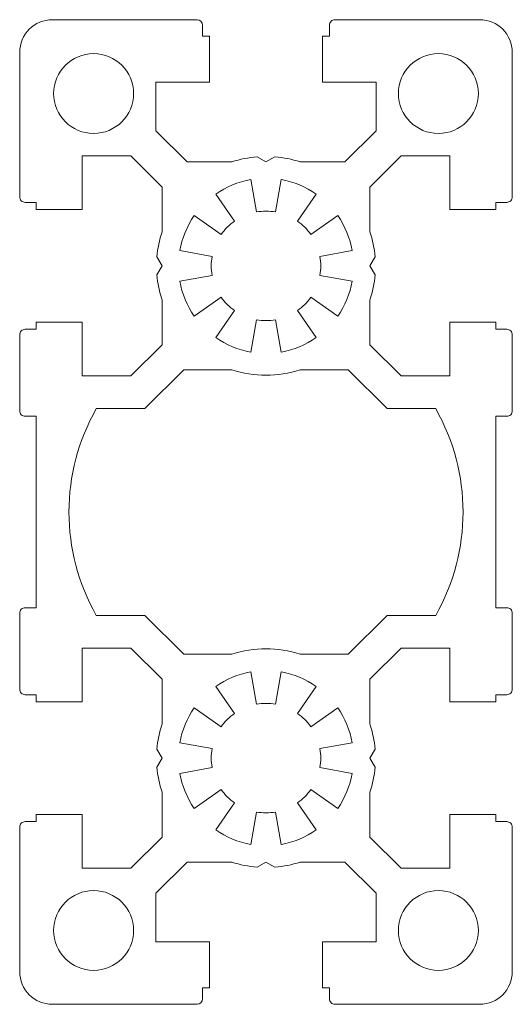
# Model space of a CAD drawing. Header units: millimetres. Extents: x 91.8 to 136.8, y 202.5 to 292.5.
import ezdxf

# ---------------------------------------------------------------- set-up
doc = ezdxf.new("R2010")
doc.units = ezdxf.units.MM

msp = doc.modelspace()

# ---------------------------------------------------------------- linework, layer by layer
at = {"color": 7, "linetype": 'Continuous', "lineweight": 15}
for p, q in [((108.04, 292.528), (94.84, 292.528)), ((133.84, 292.528), (120.64, 292.528)), ((108.54, 291.028), (108.54, 292.028)), ((120.14, 292.028), (120.14, 291.028)), ((109.19, 291.028), (108.54, 291.028)), ((109.19, 286.828), (109.19, 291.028)), ((120.14, 291.028), (119.49, 291.028)), ((119.49, 291.028), (119.49, 286.828)), ((91.84, 289.528), (91.84, 276.328)), ((136.84, 276.328), (136.84, 289.528)), ((104.29, 282.371), (104.29, 286.828)), ((104.29, 286.828), (109.19, 286.828)), ((119.49, 286.828), (124.39, 286.828)), ((124.39, 286.828), (124.39, 282.371)), ((107.133, 279.528), (104.29, 282.371)), ((124.39, 282.371), (121.547, 279.528)), ((97.54, 275.179), (97.54, 280.078)), ((97.54, 280.078), (101.997, 280.078)), ((101.997, 280.078), (104.84, 277.235)), ((114.34, 279.528), (113.531, 279.995)), ((115.149, 279.995), (114.34, 279.528)), ((123.84, 277.235), (126.683, 280.078)), ((126.683, 280.078), (131.14, 280.078)), ((131.14, 280.078), (131.14, 275.178)), ((111.217, 279.528), (107.133, 279.528)), ((121.547, 279.528), (117.463, 279.528)), ((104.84, 277.235), (104.84, 273.151)), ((113.472, 274.952), (112.951, 277.907)), ((115.729, 277.907), (115.208, 274.952)), ((123.84, 273.151), (123.84, 277.235)), ((109.752, 276.581), (111.472, 274.124)), ((117.208, 274.124), (118.929, 276.581)), ((92.34, 275.828), (93.34, 275.828)), ((93.34, 275.828), (93.34, 275.179)), ((135.34, 275.178), (135.34, 275.828)), ((135.34, 275.828), (136.34, 275.828)), ((93.34, 275.179), (97.54, 275.179)), ((110.244, 272.896), (107.787, 274.617)), ((120.893, 274.617), (118.436, 272.896)), ((131.14, 275.178), (135.34, 275.178)), ((106.462, 271.417), (109.416, 270.896)), ((119.264, 270.896), (122.219, 271.417)), ((104.373, 270.837), (104.84, 270.028)), ((104.84, 270.028), (104.373, 269.219)), ((123.84, 270.028), (124.307, 270.838)), ((124.307, 269.219), (123.84, 270.028)), ((109.416, 269.16), (106.462, 268.639)), ((122.219, 268.639), (119.264, 269.16)), ((104.84, 266.905), (104.84, 262.821)), ((107.787, 265.44), (110.244, 267.16)), ((118.436, 267.16), (120.893, 265.44)), ((123.84, 262.821), (123.84, 266.906)), ((111.472, 265.932), (109.752, 263.475)), ((118.929, 263.475), (117.208, 265.932)), ((97.54, 264.878), (93.34, 264.878)), ((93.34, 264.878), (93.34, 264.228)), ((97.54, 259.978), (97.54, 264.878)), ((112.951, 262.15), (113.472, 265.104)), ((115.208, 265.104), (115.729, 262.15)), ((135.34, 264.878), (131.14, 264.878)), ((131.14, 264.878), (131.14, 259.978)), ((135.34, 264.228), (135.34, 264.878)), ((91.84, 263.728), (91.84, 256.778)), ((93.34, 264.228), (92.34, 264.228)), ((136.34, 264.228), (135.34, 264.228)), ((136.84, 256.778), (136.84, 263.728)), ((104.84, 262.821), (101.997, 259.978)), ((126.683, 259.978), (123.84, 262.821)), ((106.833, 260.528), (103.283, 256.978)), ((111.218, 260.528), (106.833, 260.528)), ((121.847, 260.528), (117.463, 260.528)), ((125.397, 256.978), (121.847, 260.528)), ((101.997, 259.978), (97.54, 259.978)), ((131.14, 259.978), (126.683, 259.978)), ((103.283, 256.978), (98.84, 256.978)), ((129.84, 256.978), (125.397, 256.978)), ((92.34, 256.278), (93.34, 256.278)), ((93.34, 256.278), (93.34, 238.778)), ((135.34, 238.778), (135.34, 256.278)), ((135.34, 256.278), (136.34, 256.278)), ((93.34, 238.778), (92.34, 238.778)), ((136.34, 238.778), (135.34, 238.778)), ((91.84, 238.278), (91.84, 231.328)), ((98.84, 238.078), (103.283, 238.078)), ((103.283, 238.078), (106.833, 234.528)), ((121.847, 234.528), (125.397, 238.078)), ((125.397, 238.078), (129.84, 238.078)), ((136.84, 231.328), (136.84, 238.278)), ((97.54, 230.178), (97.54, 235.078)), ((97.54, 235.078), (101.997, 235.078)), ((101.997, 235.078), (104.84, 232.235)), ((123.84, 232.235), (126.683, 235.078)), ((126.683, 235.078), (131.14, 235.078)), ((131.14, 235.078), (131.14, 230.178)), ((106.833, 234.528), (111.218, 234.528)), ((117.463, 234.528), (121.847, 234.528)), ((104.84, 232.235), (104.84, 228.151)), ((113.472, 229.952), (112.951, 232.907)), ((115.729, 232.907), (115.208, 229.952)), ((123.84, 228.151), (123.84, 232.235)), ((109.752, 231.581), (111.472, 229.124)), ((117.208, 229.124), (118.929, 231.581)), ((92.34, 230.828), (93.34, 230.828)), ((93.34, 230.828), (93.34, 230.178)), ((135.34, 230.178), (135.34, 230.828)), ((135.34, 230.828), (136.34, 230.828)), ((93.34, 230.178), (97.54, 230.178)), ((110.244, 227.896), (107.787, 229.617)), ((120.893, 229.617), (118.436, 227.896)), ((131.14, 230.178), (135.34, 230.178)), ((106.462, 226.417), (109.416, 225.897)), ((119.264, 225.897), (122.219, 226.417)), ((104.373, 225.838), (104.84, 225.028)), ((104.84, 225.028), (104.373, 224.219)), ((123.84, 225.028), (124.307, 225.837)), ((124.307, 224.219), (123.84, 225.028)), ((109.416, 224.16), (106.462, 223.639)), ((122.219, 223.639), (119.264, 224.16)), ((104.84, 221.906), (104.84, 217.821)), ((107.787, 220.44), (110.244, 222.16)), ((118.436, 222.16), (120.893, 220.44)), ((123.84, 217.821), (123.84, 221.906)), ((111.472, 220.933), (109.752, 218.475)), ((118.929, 218.475), (117.208, 220.933)), ((97.54, 219.878), (93.34, 219.878)), ((93.34, 219.878), (93.34, 219.228)), ((97.54, 214.978), (97.54, 219.878)), ((112.951, 217.15), (113.472, 220.104)), ((115.208, 220.104), (115.729, 217.15)), ((135.34, 219.878), (131.14, 219.878)), ((131.14, 219.878), (131.14, 214.978)), ((135.34, 219.228), (135.34, 219.878)), ((91.84, 218.729), (91.84, 205.528)), ((93.34, 219.228), (92.34, 219.228)), ((136.34, 219.228), (135.34, 219.228)), ((136.84, 205.528), (136.84, 218.728)), ((104.84, 217.821), (101.997, 214.978)), ((126.683, 214.978), (123.84, 217.821)), ((104.29, 212.685), (107.133, 215.528)), ((107.133, 215.528), (111.217, 215.528)), ((113.531, 215.061), (114.34, 215.528)), ((114.34, 215.528), (115.149, 215.061)), ((117.463, 215.528), (121.547, 215.528)), ((121.547, 215.528), (124.39, 212.685)), ((101.997, 214.978), (97.54, 214.978)), ((131.14, 214.978), (126.683, 214.978)), ((104.29, 208.228), (104.29, 212.685)), ((124.39, 212.685), (124.39, 208.228)), ((109.19, 208.228), (104.29, 208.228)), ((109.19, 204.028), (109.19, 208.228)), ((124.39, 208.228), (119.49, 208.228)), ((119.49, 208.228), (119.49, 204.028)), ((108.54, 203.028), (108.54, 204.028)), ((108.54, 204.028), (109.19, 204.028)), ((119.49, 204.028), (120.14, 204.028)), ((120.14, 204.028), (120.14, 203.028)), ((94.84, 202.528), (108.04, 202.528)), ((120.64, 202.528), (133.84, 202.528))]:
    msp.add_line(p, q, dxfattribs=at)
for centre in [(98.59, 285.778), (130.09, 285.778), (98.59, 209.278), (130.09, 209.278)]:
    msp.add_circle(centre, 3.65, dxfattribs=at)
for centre, radius, start, end in [((94.84, 289.528), 3, 90, 180), ((108.04, 292.028), 0.5, 0.00016, 90.00005), ((120.64, 292.028), 0.5, 89.99996, 180.00004), ((133.84, 289.528), 3, 0, 90), ((114.34, 270.028), 10, 94.64159, 108.19597), ((114.34, 270.028), 10, 71.80403, 85.35841), ((114.34, 270.028), 8, 100.00005, 125.00004), ((114.34, 270.028), 8, 54.99981, 79.99994), ((92.34, 276.328), 0.5, 179.99996, 270.00004), ((136.34, 276.328), 0.5, 269.99996, 0.00004), ((114.34, 270.028), 8, 144.99995, 169.99999), ((114.34, 270.028), 5, 79.99985, 100.00015), ((114.34, 270.028), 8, 9.99995, 34.99997), ((114.34, 270.028), 5, 124.99981, 144.99995), ((114.34, 270.028), 5, 35.00008, 54.99992), ((114.34, 270.028), 10, 161.80403, 175.35841), ((114.34, 270.028), 10, 4.64159, 18.19597), ((114.34, 270.028), 5, 170.00008, 189.99992), ((114.34, 270.028), 5, 350.00008, 9.99992), ((114.34, 270.028), 10, 184.64159, 198.19597), ((114.34, 270.028), 10, 341.80403, 355.35841), ((114.34, 270.028), 8, 190.00001, 215.00005), ((114.34, 270.028), 8, 324.99999, 350), ((114.34, 270.028), 5, 215.00001, 235.00003), ((114.34, 270.028), 5, 304.99987, 324.99994), ((114.34, 270.028), 5, 259.99985, 280.00015), ((92.34, 263.728), 0.5, 89.99996, 180.00004), ((136.34, 263.728), 0.5, 359.99996, 90.00004), ((114.34, 270.028), 8, 235, 260.00003), ((114.34, 270.028), 8, 279.99998, 305.00001), ((114.34, 270.028), 10, 251.80568, 288.19539), ((92.34, 256.778), 0.5, 179.99996, 270.00004), ((115.451, 247.528), 19.111, 150.36407, 209.63593), ((113.229, 247.528), 19.111, 330.36385, 29.63615), ((136.34, 256.778), 0.5, 269.99996, 0.00004), ((92.34, 238.278), 0.5, 89.99996, 180.00004), ((136.34, 238.278), 0.5, 359.99996, 90.00004), ((114.34, 225.028), 10, 71.80462, 108.19434), ((114.34, 225.028), 8, 99.99997, 125), ((114.34, 225.028), 8, 54.99999, 80.00002), ((92.34, 231.328), 0.5, 179.99996, 270.00004), ((136.34, 231.328), 0.5, 269.99996, 0.00004), ((114.34, 225.028), 8, 144.99995, 169.99999), ((114.34, 225.028), 5, 79.99985, 100.00015), ((114.34, 225.028), 8, 10, 35.00001), ((114.34, 225.028), 5, 124.99997, 144.99999), ((114.34, 225.028), 5, 35.00006, 55.00013), ((114.34, 225.028), 10, 161.80403, 175.35841), ((114.34, 225.028), 10, 4.64159, 18.19597), ((114.34, 225.028), 5, 170.00008, 189.99992), ((114.34, 225.028), 5, 350.00008, 9.99992), ((114.34, 225.028), 10, 184.64159, 198.19597), ((114.34, 225.028), 10, 341.80403, 355.35841), ((114.34, 225.028), 8, 190.00001, 215.00005), ((114.34, 225.028), 8, 325.00003, 350.00005), ((114.34, 225.028), 5, 215.00005, 235.00019), ((114.34, 225.028), 5, 305.00008, 324.99992), ((114.34, 225.028), 5, 259.99985, 280.00015), ((92.34, 218.729), 0.5, 89.99996, 180.00004), ((136.34, 218.728), 0.5, 359.99996, 90.00004), ((114.34, 225.028), 8, 234.99996, 259.99995), ((114.34, 225.028), 8, 280.00004, 305.00016), ((114.34, 225.028), 10, 251.80403, 265.35841), ((114.34, 225.028), 10, 274.64159, 288.19597), ((94.84, 205.528), 3, 180, 270), ((133.84, 205.528), 3, 270, 0), ((108.04, 203.028), 0.5, 269.99995, 359.99984), ((120.64, 203.028), 0.5, 179.99996, 270.00004)]:
    msp.add_arc(centre, radius, start, end, dxfattribs=at)

doc.saveas('drawing.dxf')
